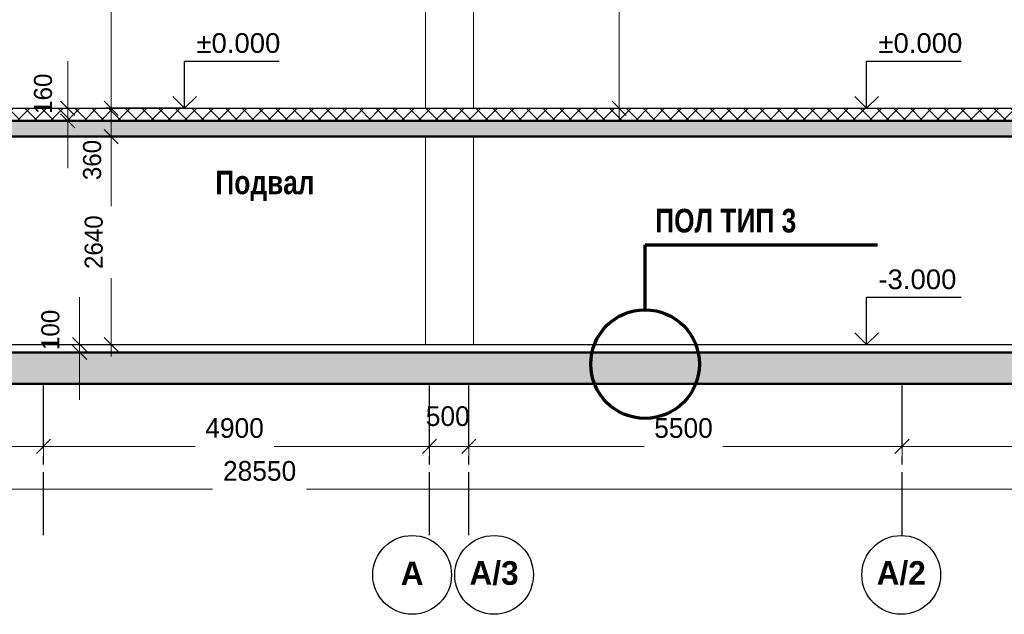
# Model space of a CAD drawing. Header units: millimetres. Extents: x 369815 to 1481759, y -423071 to -27917.
# Tile 72 of 256: x 389929 to 402430, y -225452 to -217901. Entities that reach past the tile are written whole.
import ezdxf

# ---------------------------------------------------------------- set-up
doc = ezdxf.new("R2010")
doc.units = ezdxf.units.MM
doc.linetypes.add('______5', pattern=[1100, 800, -100, 100, -100])
for name, color, linetype, lineweight in [('Standard', 7, 'Continuous', 25), ('Навесной фасад', 7, 'Continuous', 25), ('Общий01', 7, 'Continuous', 13), ('Оси', 40, '______5', 18), ('Размерная линия_ общее', 7, 'Continuous', 25), ('Текст_ общее', 7, 'Continuous', 25)]:
    doc.layers.add(name, color=color, linetype=linetype, lineweight=lineweight)
doc.layers.add('Стена_ бетон несущ.', color=7, linetype='Continuous', lineweight=70, true_color=0xb4b496)
doc.styles.add('ARIAL', font='arial.ttf')
doc.styles.add('Century Gothic', font='GOTHIC.TTF')
doc.dimstyles.new('DIMSTYLE_2', dxfattribs={"dimtxt": 229, "dimasz": 300, "dimexe": 0, "dimexo": 0, "dimgap": 114.5, "dimtad": 2, "dimdec": 0, "dimrnd": 1, "dimzin": 12, "dimdsep": 46, "dimtxsty": 'Century Gothic', "dimblk1": 'ALL_ML_STRICH', "dimblk2": 'ALL_ML_STRICH', "dimsah": 1, "dimcen": 0, "dimclrd": 256, "dimclre": 256, "dimclrt": 256, "dimadec": 0, "dimazin": 0, "dimtfac": 1, "dimtdec": 0, "dimtix": 1, "dimtmove": 2, "dimatfit": 3, "dimfxl": 0, "dimtvp": 1.2, "dimtzin": 0, "dimlwd": 0, "dimlwe": 13, "dimarcsym": 0})
doc.dimstyles.new('DIMSTYLE_3', dxfattribs={"dimtxt": 229, "dimasz": 300, "dimexe": 0, "dimexo": 0, "dimgap": 114.5, "dimtad": 2, "dimdec": 0, "dimrnd": 1, "dimzin": 12, "dimdsep": 46, "dimtxsty": 'Century Gothic', "dimblk1": 'ALL_ML_STRICH', "dimblk2": 'ALL_ML_STRICH', "dimsah": 1, "dimcen": 0, "dimclrd": 256, "dimclre": 256, "dimclrt": 256, "dimadec": 0, "dimazin": 0, "dimtfac": 1, "dimtdec": 0, "dimtix": 1, "dimtmove": 2, "dimatfit": 3, "dimfxl": 0, "dimtvp": 1.2, "dimtzin": 0, "dimlwd": 0, "dimlwe": 13, "dimarcsym": 0})
doc.dimstyles.new('DIMSTYLE_5', dxfattribs={"dimtxt": 250, "dimasz": 300, "dimexe": 0, "dimexo": 0, "dimgap": 125, "dimtad": 2, "dimdec": 0, "dimrnd": 1, "dimzin": 12, "dimdsep": 46, "dimtxsty": 'Century Gothic', "dimblk1": 'ALL_ML_STRICH', "dimblk2": 'ALL_ML_STRICH', "dimsah": 1, "dimcen": 0, "dimclrd": 256, "dimclre": 256, "dimclrt": 256, "dimadec": 0, "dimazin": 0, "dimtfac": 1, "dimtdec": 0, "dimtix": 1, "dimtmove": 2, "dimatfit": 3, "dimfxl": 0, "dimtzin": 0, "dimlwd": 0, "dimlwe": 13, "dimarcsym": 0})
doc.dimstyles.new('DIMSTYLE_6', dxfattribs={"dimtxt": 250, "dimasz": 300, "dimexe": 0, "dimexo": 0, "dimgap": 125, "dimtad": 2, "dimdec": 0, "dimrnd": 1, "dimzin": 12, "dimdsep": 46, "dimtxsty": 'Century Gothic', "dimblk1": 'ALL_ML_STRICH', "dimblk2": 'ALL_ML_STRICH', "dimsah": 1, "dimcen": 0, "dimclrd": 256, "dimclre": 256, "dimclrt": 256, "dimadec": 0, "dimazin": 0, "dimtfac": 1, "dimtdec": 0, "dimtix": 1, "dimtmove": 2, "dimatfit": 3, "dimfxl": 0, "dimtvp": 1.2, "dimtzin": 0, "dimlwd": 0, "dimlwe": 13, "dimarcsym": 0})
doc.dimstyles.new('DIMSTYLE_8', dxfattribs={"dimtxt": 229, "dimasz": 300, "dimexe": 0, "dimexo": 0, "dimgap": 114.5, "dimtad": 2, "dimdec": 0, "dimrnd": 1, "dimzin": 12, "dimdsep": 46, "dimtxsty": 'Century Gothic', "dimblk1": 'ALL_ML_STRICH', "dimblk2": 'ALL_ML_STRICH', "dimsah": 1, "dimcen": 0, "dimclrd": 256, "dimclre": 256, "dimclrt": 256, "dimadec": 0, "dimazin": 0, "dimtfac": 1, "dimtdec": 0, "dimtix": 1, "dimtmove": 2, "dimatfit": 3, "dimfxl": 0, "dimtzin": 0, "dimlwd": 0, "dimlwe": 13, "dimarcsym": 0})

# ---------------------------------------------------------------- blocks, each defined once
blk = doc.blocks.new('ALL_ML_STRICH')
at = {"color": 0, "linetype": 'ByBlock', "lineweight": -2}
for p, q in [((0, -0.5), (0, 0.5)), ((-1, 0), (0.5, 0)), ((-0.3, -0.3), (0.3, 0.3))]:
    blk.add_line(p, q, dxfattribs=at)
blk = doc.blocks.new('*D1196')
at = {"layer": 'DEFPOINTS', "color": 0, "linetype": 'Continuous', "transparency": 16777216}
for p in [(390690, -222026), (390690, -222026), (390690, -222126)]:
    blk.add_point(p, dxfattribs=at)
at = {"layer": 'Размерная линия_ общее', "color": 218, "linetype": 'Continuous', "lineweight": 0, "transparency": 16777216}
for p, q in [((390690, -221726), (390690, -221426)), ((390690, -222126), (390690, -222026)), ((390690, -222426), (390690, -222726))]:
    blk.add_line(p, q, dxfattribs=at)
at = {"layer": 'Размерная линия_ общее', "color": 218, "linetype": 'Continuous', "lineweight": 0, "transparency": 16777216, "xscale": 300, "yscale": 300, "zscale": 300}
for p, rotation in [((390690, -222026), 270), ((390690, -222126), 90)]:
    blk.add_blockref('ALL_ML_STRICH', p, dxfattribs=dict(at, rotation=rotation))
at = {"layer": 'Размерная линия_ общее', "color": 218, "linetype": 'Continuous', "lineweight": 13, "transparency": 16777216, "insert": (390319, -221840), "char_height": 229, "width": 490.71, "attachment_point": 5, "rotation": 90, "style": 'Century Gothic'}
blk.add_mtext('100', dxfattribs=at)
blk = doc.blocks.new('*D1198')
at = {"layer": 'DEFPOINTS', "color": 0, "linetype": 'Continuous', "transparency": 16777216}
for p in [(390538, -219026), (390538, -219026), (390538, -219186)]:
    blk.add_point(p, dxfattribs=at)
at = {"layer": 'Размерная линия_ общее', "color": 218, "linetype": 'Continuous', "lineweight": 0, "transparency": 16777216}
for p, q in [((390538, -218726), (390538, -218426)), ((390538, -219186), (390538, -219026)), ((390538, -219486), (390538, -219786))]:
    blk.add_line(p, q, dxfattribs=at)
at = {"layer": 'Размерная линия_ общее', "color": 218, "linetype": 'Continuous', "lineweight": 0, "transparency": 16777216, "xscale": 300, "yscale": 300, "zscale": 300}
for p, rotation in [((390538, -219026), 270), ((390538, -219186), 90)]:
    blk.add_blockref('ALL_ML_STRICH', p, dxfattribs=dict(at, rotation=rotation))
at = {"layer": 'Размерная линия_ общее', "color": 218, "linetype": 'Continuous', "lineweight": 13, "transparency": 16777216, "insert": (390226, -218841), "char_height": 229, "width": 490.71, "attachment_point": 5, "rotation": 90, "style": 'Century Gothic'}
blk.add_mtext('160', dxfattribs=at)
blk = doc.blocks.new('*D1202')
at = {"layer": 'DEFPOINTS', "color": 0, "linetype": 'Continuous', "transparency": 16777216}
for p in [(387732, -223319), (390232, -223319), (390232, -223319)]:
    blk.add_point(p, dxfattribs=at)
at = {"layer": 'Оси', "color": 218, "linetype": 'Continuous', "lineweight": 0, "transparency": 16777216}
for p, q in [((388032, -223319), (388457, -223319)), ((389932, -223319), (389457, -223319))]:
    blk.add_line(p, q, dxfattribs=at)
at = {"layer": 'Оси', "color": 218, "linetype": 'Continuous', "lineweight": 0, "transparency": 16777216, "xscale": 300, "yscale": 300, "zscale": 300, "rotation": 180}
blk.add_blockref('ALL_ML_STRICH', (387732, -223319), dxfattribs=at)
at = {"layer": 'Оси', "color": 218, "linetype": 'Continuous', "lineweight": 0, "transparency": 16777216, "xscale": 300, "yscale": 300, "zscale": 300}
blk.add_blockref('ALL_ML_STRICH', (390232, -223319), dxfattribs=at)
at = {"layer": 'Оси', "color": 218, "linetype": 'Continuous', "lineweight": 13, "transparency": 16777216, "insert": (388957, -223087), "char_height": 250, "width": 833.33, "attachment_point": 5, "style": 'Century Gothic'}
blk.add_mtext('2500', dxfattribs=at)
blk = doc.blocks.new('*D1203')
at = {"layer": 'DEFPOINTS', "color": 0, "linetype": 'Continuous', "transparency": 16777216}
for p in [(390232, -223319), (395132, -223319), (395132, -223319)]:
    blk.add_point(p, dxfattribs=at)
at = {"layer": 'Оси', "color": 218, "linetype": 'Continuous', "lineweight": 0, "transparency": 16777216}
for p, q in [((390532, -223319), (392156, -223319)), ((394832, -223319), (393158, -223319))]:
    blk.add_line(p, q, dxfattribs=at)
at = {"layer": 'Оси', "color": 218, "linetype": 'Continuous', "lineweight": 0, "transparency": 16777216, "xscale": 300, "yscale": 300, "zscale": 300, "rotation": 180}
blk.add_blockref('ALL_ML_STRICH', (390232, -223319), dxfattribs=at)
at = {"layer": 'Оси', "color": 218, "linetype": 'Continuous', "lineweight": 0, "transparency": 16777216, "xscale": 300, "yscale": 300, "zscale": 300}
blk.add_blockref('ALL_ML_STRICH', (395132, -223319), dxfattribs=at)
at = {"layer": 'Оси', "color": 218, "linetype": 'Continuous', "lineweight": 13, "transparency": 16777216, "insert": (392657, -223087), "char_height": 250, "width": 833.33, "attachment_point": 5, "style": 'Century Gothic'}
blk.add_mtext('4900', dxfattribs=at)
blk = doc.blocks.new('*D1204')
at = {"layer": 'DEFPOINTS', "color": 0, "linetype": 'Continuous', "transparency": 16777216}
for p in [(395132, -223319), (395632, -223319), (395632, -223319)]:
    blk.add_point(p, dxfattribs=at)
at = {"layer": 'Оси', "color": 218, "linetype": 'Continuous', "lineweight": 0, "transparency": 16777216}
for p, q in [((394832, -223319), (394532, -223319)), ((395132, -223319), (395632, -223319)), ((395932, -223319), (396232, -223319))]:
    blk.add_line(p, q, dxfattribs=at)
at = {"layer": 'Оси', "color": 218, "linetype": 'Continuous', "lineweight": 0, "transparency": 16777216, "xscale": 300, "yscale": 300, "zscale": 300}
blk.add_blockref('ALL_ML_STRICH', (395132, -223319), dxfattribs=at)
at = {"layer": 'Оси', "color": 218, "linetype": 'Continuous', "lineweight": 0, "transparency": 16777216, "xscale": 300, "yscale": 300, "zscale": 300, "rotation": 180}
blk.add_blockref('ALL_ML_STRICH', (395632, -223319), dxfattribs=at)
at = {"layer": 'Оси', "color": 218, "linetype": 'Continuous', "lineweight": 13, "transparency": 16777216, "insert": (395364, -222937), "char_height": 250, "width": 625, "attachment_point": 5, "style": 'Century Gothic'}
blk.add_mtext('500', dxfattribs=at)
blk = doc.blocks.new('*D1205')
at = {"layer": 'DEFPOINTS', "color": 0, "linetype": 'Continuous', "transparency": 16777216}
for p in [(395632, -223319), (401132, -223319), (401132, -223319)]:
    blk.add_point(p, dxfattribs=at)
at = {"layer": 'Оси', "color": 218, "linetype": 'Continuous', "lineweight": 0, "transparency": 16777216}
for p, q in [((395932, -223319), (397859, -223319)), ((400832, -223319), (398855, -223319))]:
    blk.add_line(p, q, dxfattribs=at)
at = {"layer": 'Оси', "color": 218, "linetype": 'Continuous', "lineweight": 0, "transparency": 16777216, "xscale": 300, "yscale": 300, "zscale": 300, "rotation": 180}
blk.add_blockref('ALL_ML_STRICH', (395632, -223319), dxfattribs=at)
at = {"layer": 'Оси', "color": 218, "linetype": 'Continuous', "lineweight": 0, "transparency": 16777216, "xscale": 300, "yscale": 300, "zscale": 300}
blk.add_blockref('ALL_ML_STRICH', (401132, -223319), dxfattribs=at)
at = {"layer": 'Оси', "color": 218, "linetype": 'Continuous', "lineweight": 13, "transparency": 16777216, "insert": (398357, -223087), "char_height": 250, "width": 833.33, "attachment_point": 5, "style": 'Century Gothic'}
blk.add_mtext('5500', dxfattribs=at)
blk = doc.blocks.new('*D1206')
at = {"layer": 'DEFPOINTS', "color": 0, "linetype": 'Continuous', "transparency": 16777216}
for p in [(401132, -223319), (407282, -223319), (407282, -223319)]:
    blk.add_point(p, dxfattribs=at)
at = {"layer": 'Оси', "color": 218, "linetype": 'Continuous', "lineweight": 0, "transparency": 16777216}
for p, q in [((401432, -223319), (403689, -223319)), ((406982, -223319), (404675, -223319))]:
    blk.add_line(p, q, dxfattribs=at)
at = {"layer": 'Оси', "color": 218, "linetype": 'Continuous', "lineweight": 0, "transparency": 16777216, "xscale": 300, "yscale": 300, "zscale": 300, "rotation": 180}
blk.add_blockref('ALL_ML_STRICH', (401132, -223319), dxfattribs=at)
at = {"layer": 'Оси', "color": 218, "linetype": 'Continuous', "lineweight": 0, "transparency": 16777216, "xscale": 300, "yscale": 300, "zscale": 300}
blk.add_blockref('ALL_ML_STRICH', (407282, -223319), dxfattribs=at)
at = {"layer": 'Оси', "color": 218, "linetype": 'Continuous', "lineweight": 13, "transparency": 16777216, "insert": (404182, -223087), "char_height": 250, "width": 833.33, "attachment_point": 5, "style": 'Century Gothic'}
blk.add_mtext('6150', dxfattribs=at)
blk = doc.blocks.new('*D1207')
at = {"layer": 'DEFPOINTS', "color": 0, "linetype": 'Continuous', "transparency": 16777216}
for p in [(378732, -223864), (407282, -223864), (407282, -223864)]:
    blk.add_point(p, dxfattribs=at)
at = {"layer": 'Оси', "color": 218, "linetype": 'Continuous', "lineweight": 0, "transparency": 16777216}
for p, q in [((379032, -223864), (392378, -223864)), ((406982, -223864), (393571, -223864))]:
    blk.add_line(p, q, dxfattribs=at)
at = {"layer": 'Оси', "color": 218, "linetype": 'Continuous', "lineweight": 0, "transparency": 16777216, "xscale": 300, "yscale": 300, "zscale": 300, "rotation": 180}
blk.add_blockref('ALL_ML_STRICH', (378732, -223864), dxfattribs=at)
at = {"layer": 'Оси', "color": 218, "linetype": 'Continuous', "lineweight": 0, "transparency": 16777216, "xscale": 300, "yscale": 300, "zscale": 300}
blk.add_blockref('ALL_ML_STRICH', (407282, -223864), dxfattribs=at)
at = {"layer": 'Оси', "color": 218, "linetype": 'Continuous', "lineweight": 13, "transparency": 16777216, "insert": (392975, -223632), "char_height": 250, "width": 1041.67, "attachment_point": 5, "style": 'Century Gothic'}
blk.add_mtext('28550', dxfattribs=at)
blk = doc.blocks.new('NSY101')
at = {"color": 0, "linetype": 'ByBlock', "lineweight": -2}
blk.add_circle((0, 0), 50, dxfattribs=at)
blk = doc.blocks.new('СЛОЖНЫЙ_ОБЪЕКТ_5')
at = {"layer": 'Оси', "color": 16, "linetype": 'Continuous', "lineweight": 25, "transparency": 33554687, "xscale": 9.999999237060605, "yscale": 9.999999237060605, "zscale": 9.999999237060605}
blk.add_blockref('NSY101', (-66226, -205192), dxfattribs=at)
at = {"layer": 'Оси', "color": 16, "linetype": 'Continuous', "lineweight": 25, "transparency": 33554687, "insert": (-66226, -205172), "char_height": 300, "width": 885, "attachment_point": 5, "style": 'Century Gothic'}
blk.add_mtext('\\A1;{\\fCentury Gothic|i0|b1;\\H300.000000;\\W1.000000;\\C16;А/2}\\P', dxfattribs=at)
blk = doc.blocks.new('СЛОЖНЫЙ_ОБЪЕКТ_7')
at = {"layer": 'Оси', "color": 16, "linetype": 'Continuous', "lineweight": 25, "transparency": 33554687, "xscale": 9.999999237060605, "yscale": 9.999999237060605, "zscale": 9.999999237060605}
blk.add_blockref('NSY101', (-72436, -205192), dxfattribs=at)
at = {"layer": 'Оси', "color": 16, "linetype": 'Continuous', "lineweight": 25, "transparency": 33554687, "insert": (-72436, -205172), "char_height": 300, "width": 460, "attachment_point": 5, "style": 'Century Gothic'}
blk.add_mtext('\\A1;{\\fCentury Gothic|i0|b1;\\H300.000000;\\W1.000000;\\C16;А}\\P', dxfattribs=at)
blk = doc.blocks.new('СЛОЖНЫЙ_ОБЪЕКТ_8')
at = {"layer": 'Оси', "color": 16, "linetype": 'Continuous', "lineweight": 25, "transparency": 33554687, "xscale": 9.999999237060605, "yscale": 9.999999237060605, "zscale": 9.999999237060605}
blk.add_blockref('NSY101', (-71396, -205192), dxfattribs=at)
at = {"layer": 'Оси', "color": 16, "linetype": 'Continuous', "lineweight": 25, "transparency": 33554687, "insert": (-71396, -205172), "char_height": 300, "width": 885, "attachment_point": 5, "style": 'Century Gothic'}
blk.add_mtext('\\A1;{\\fCentury Gothic|i0|b1;\\H300.000000;\\W1.000000;\\C16;А/3}\\P', dxfattribs=at)
blk = doc.blocks.new('*D1299')
at = {"layer": 'DEFPOINTS', "color": 0, "linetype": 'Continuous', "transparency": 16777216}
for p in [(395612, -215606), (397541, -215606), (397541, -219026)]:
    blk.add_point(p, dxfattribs=at)
at = {"layer": 'Размерная линия_ общее', "color": 218, "linetype": 'Continuous', "lineweight": 13, "transparency": 16777216}
blk.add_line((395612, -215606), (397541, -215606), dxfattribs=at)
at = {"layer": 'Размерная линия_ общее', "color": 218, "linetype": 'Continuous', "lineweight": 0, "transparency": 16777216}
for p, q in [((397541, -215906), (397541, -216878)), ((397541, -218726), (397541, -217793))]:
    blk.add_line(p, q, dxfattribs=at)
at = {"layer": 'Размерная линия_ общее', "color": 218, "linetype": 'Continuous', "lineweight": 0, "transparency": 16777216, "xscale": 300, "yscale": 300, "zscale": 300}
for p, rotation in [((397541, -215606), 90), ((397541, -219026), 270)]:
    blk.add_blockref('ALL_ML_STRICH', p, dxfattribs=dict(at, rotation=rotation))
at = {"layer": 'Размерная линия_ общее', "color": 218, "linetype": 'Continuous', "lineweight": 13, "transparency": 16777216, "insert": (397321, -217336), "char_height": 229, "width": 654.29, "attachment_point": 5, "rotation": 90, "style": 'Century Gothic'}
blk.add_mtext('3420', dxfattribs=at)
blk = doc.blocks.new('*D1260')
at = {"layer": 'DEFPOINTS', "color": 0, "linetype": 'Continuous', "transparency": 16777216}
for p in [(391090, -219386), (391090, -219386), (391090, -222026)]:
    blk.add_point(p, dxfattribs=at)
at = {"layer": 'Размерная линия_ общее', "color": 218, "linetype": 'Continuous', "lineweight": 0, "transparency": 16777216}
for p, q in [((391090, -219686), (391090, -220268)), ((391090, -221726), (391090, -221184))]:
    blk.add_line(p, q, dxfattribs=at)
at = {"layer": 'Размерная линия_ общее', "color": 218, "linetype": 'Continuous', "lineweight": 0, "transparency": 16777216, "xscale": 300, "yscale": 300, "zscale": 300}
for p, rotation in [((391090, -219386), 90), ((391090, -222026), 270)]:
    blk.add_blockref('ALL_ML_STRICH', p, dxfattribs=dict(at, rotation=rotation))
at = {"layer": 'Размерная линия_ общее', "color": 218, "linetype": 'Continuous', "lineweight": 13, "transparency": 16777216, "insert": (390870, -220726), "char_height": 229, "width": 654.29, "attachment_point": 5, "rotation": 90, "style": 'Century Gothic'}
blk.add_mtext('2640', dxfattribs=at)
blk = doc.blocks.new('*D1261')
at = {"layer": 'DEFPOINTS', "color": 0, "linetype": 'Continuous', "transparency": 16777216}
for p in [(391090, -219026), (391090, -219026), (391090, -219386)]:
    blk.add_point(p, dxfattribs=at)
at = {"layer": 'Размерная линия_ общее', "color": 218, "linetype": 'Continuous', "lineweight": 0, "transparency": 16777216}
for p, q in [((391090, -218726), (391090, -218426)), ((391090, -219386), (391090, -219026)), ((391090, -219686), (391090, -219986))]:
    blk.add_line(p, q, dxfattribs=at)
at = {"layer": 'Размерная линия_ общее', "color": 218, "linetype": 'Continuous', "lineweight": 0, "transparency": 16777216, "xscale": 300, "yscale": 300, "zscale": 300}
for p, rotation in [((391090, -219026), 270), ((391090, -219386), 90)]:
    blk.add_blockref('ALL_ML_STRICH', p, dxfattribs=dict(at, rotation=rotation))
at = {"layer": 'Размерная линия_ общее', "color": 218, "linetype": 'Continuous', "lineweight": 13, "transparency": 16777216, "insert": (390849, -219683), "char_height": 229, "width": 490.71, "attachment_point": 5, "rotation": 90, "style": 'Century Gothic'}
blk.add_mtext('360', dxfattribs=at)
blk = doc.blocks.new('*D1262')
at = {"layer": 'DEFPOINTS', "color": 0, "linetype": 'Continuous', "transparency": 16777216}
for p in [(391090, -215126), (391090, -215126), (391090, -219026)]:
    blk.add_point(p, dxfattribs=at)
at = {"layer": 'Размерная линия_ общее', "color": 218, "linetype": 'Continuous', "lineweight": 0, "transparency": 16777216}
for p, q in [((391090, -215426), (391090, -216638)), ((391090, -218726), (391090, -217553))]:
    blk.add_line(p, q, dxfattribs=at)
at = {"layer": 'Размерная линия_ общее', "color": 218, "linetype": 'Continuous', "lineweight": 0, "transparency": 16777216, "xscale": 300, "yscale": 300, "zscale": 300}
for p, rotation in [((391090, -215126), 90), ((391090, -219026), 270)]:
    blk.add_blockref('ALL_ML_STRICH', p, dxfattribs=dict(at, rotation=rotation))
at = {"layer": 'Размерная линия_ общее', "color": 218, "linetype": 'Continuous', "lineweight": 13, "transparency": 16777216, "insert": (390870, -217096), "char_height": 229, "width": 654.29, "attachment_point": 5, "rotation": 90, "style": 'Century Gothic'}
blk.add_mtext('3900', dxfattribs=at)
blk = doc.blocks.new('COMPLEX_ELEVATIONDIM_5')
at = {"layer": 'Размерная линия_ общее', "color": 7, "linetype": 'Continuous', "lineweight": 25, "transparency": 33554687}
for p, q in [((-75325, -199267), (-75325, -198667)), ((-75325, -198667), (-74125, -198667)), ((-75325, -199267), (-75475, -199117)), ((-75325, -199267), (-75175, -199117)), ((-75325, -199267), (-75325, -199267)), ((-75325, -199267), (-75325, -199267)), ((-75325, -199267), (-75325, -199267)), ((-75325, -199267), (-75325, -199267))]:
    blk.add_line(p, q, dxfattribs=at)
blk.add_lwpolyline([(-75325, -199267), (-75871, -199267), (-75871, -199267), (-76325, -199267)], dxfattribs=at)
at = {"layer": 'Размерная линия_ общее', "color": 7, "linetype": 'Continuous', "lineweight": 25, "transparency": 33554687, "insert": (-75175, -198567), "char_height": 250, "width": 1190.02, "attachment_point": 7, "style": 'ARIAL'}
blk.add_mtext('\\W1.00;%%p0.000', dxfattribs=at)
blk = doc.blocks.new('COMPLEX_ELEVATIONDIM_8')
at = {"layer": 'Размерная линия_ общее', "color": 7, "linetype": 'Continuous', "lineweight": 25, "transparency": 33554687}
for p, q in [((-66666, -199267), (-66666, -198667)), ((-66666, -198667), (-65466, -198667)), ((-66666, -199267), (-66816, -199117)), ((-66666, -199267), (-66516, -199117)), ((-66666, -199267), (-66666, -199267)), ((-66666, -199267), (-66666, -199267)), ((-66666, -199267), (-66666, -199267)), ((-66666, -199267), (-66666, -199267)), ((-66666, -202267), (-66666, -201667)), ((-66666, -201667), (-65466, -201667)), ((-66666, -202267), (-66816, -202117)), ((-66666, -202267), (-66516, -202117)), ((-66666, -202267), (-66666, -202267)), ((-66666, -202267), (-66666, -202267)), ((-66666, -202267), (-66666, -202267)), ((-66666, -202267), (-66666, -202267))]:
    blk.add_line(p, q, dxfattribs=at)
at = {"layer": 'Размерная линия_ общее', "color": 7, "linetype": 'Continuous', "lineweight": 25, "transparency": 33554687, "char_height": 250, "attachment_point": 7, "style": 'ARIAL'}
for s, insert, width in [('\\W1.00;%%p0.000', (-66516, -198567), 1190.02), ('\\W1.00;-3.000', (-66516, -201567), 1114.51)]:
    blk.add_mtext(s, dxfattribs=dict(at, insert=insert, width=width))

msp = doc.modelspace()

# ---------------------------------------------------------------- hatches: boundary and pattern name
at = {"layer": 'Навесной фасад', "linetype": 'Continuous', "lineweight": 18, "transparency": 33554687}
h = msp.add_hatch(dxfattribs=at)
h.set_pattern_fill('__________6', scale=100, style=0, pattern_type=2)
h.set_pattern_definition([(45, (467347.7, -19759.03), (-106.06602, 106.06602), []), (135, (467347.7, -19759.03), (-106.06602, -106.06602), [])])
h.paths.add_polyline_path([(384532.2, -219025.8), (384532.2, -219185.8), (407232.2, -219185.8), (407232.2, -219025.8)], flags=0)
at = {"layer": 'Стена_ бетон несущ.', "linetype": 'Continuous', "lineweight": 25, "true_color": 0xf1f1f1, "transparency": 33554687}
for points in [[(378482.2, -219185.8), (378482.2, -222125.8), (378732.2, -222125.8), (378732.2, -219385.8), (407232.2, -219385.8), (407232.2, -222125.8), (407482.2, -222125.8), (407482.2, -219185.8)], [(407732.2, -222125.8), (378232.2, -222125.8), (378232.2, -222525.8), (407732.2, -222525.8)]]:
    msp.add_hatch(color=7, dxfattribs=at).paths.add_polyline_path(points)

# ---------------------------------------------------------------- linework, layer by layer
at = {"layer": 'Standard', "color": 7, "linetype": 'Continuous', "lineweight": 13, "transparency": 33554687}
for p, q in [((395082.2, -215125.8), (395082.2, -219025.8)), ((395692.2, -215605.8), (395692.2, -219025.8)), ((395082.2, -219385.8), (395082.2, -222025.8)), ((395692.2, -219385.8), (395692.2, -222025.8))]:
    msp.add_line(p, q, dxfattribs=at)
at = {"layer": 'Общий01', "color": 7, "linetype": 'Continuous', "lineweight": 25, "transparency": 33554687}
for p, q in [((384532.2, -219025.8), (407232.2, -219025.8)), ((384532.2, -222025.8), (407232.2, -222025.8))]:
    msp.add_line(p, q, dxfattribs=at)
at = {"layer": 'Общий01', "color": 7, "linetype": 'Continuous', "lineweight": 50, "transparency": 33554687}
for p, q in [((407482.2, -219185.8), (384532.2, -219185.8)), ((407232.2, -219385.8), (384532.2, -219385.8)), ((407732.2, -222125.8), (384532.2, -222125.8)), ((407732.2, -222525.8), (378232.2, -222525.8))]:
    msp.add_line(p, q, dxfattribs=at)
at = {"layer": 'Общий01', "color": 136, "linetype": 'Continuous', "lineweight": 70, "transparency": 33554687}
for p, q in [((397869.3, -220758.2), (400819.3, -220758.2)), ((397869.3, -221584), (397869.3, -220758.2))]:
    msp.add_line(p, q, dxfattribs=at)
msp.add_circle((397869.3, -222274), 690, dxfattribs=at)
at = {"layer": 'Оси', "color": 16, "linetype": '______5', "lineweight": 25, "transparency": 33554687}
for p, q in [((390232.2, -224447.9), (390232.2, -222525.8)), ((395132.2, -224447.9), (395132.2, -222525.8)), ((395632.2, -224447.9), (395632.2, -222525.8)), ((401132.2, -224447.9), (401132.2, -222525.8))]:
    msp.add_line(p, q, dxfattribs=at)

# ---------------------------------------------------------------- block references
at = {"layer": 'Оси', "color": 16, "linetype": 'Continuous', "lineweight": 25, "transparency": 33554687}
for name in ['СЛОЖНЫЙ_ОБЪЕКТ_7', 'СЛОЖНЫЙ_ОБЪЕКТ_8', 'СЛОЖНЫЙ_ОБЪЕКТ_5']:
    msp.add_blockref(name, (467347.7, -19759), dxfattribs=at)
at = {"layer": 'Размерная линия_ общее', "color": 7, "linetype": 'Continuous', "lineweight": 25, "transparency": 33554687}
for name in ['COMPLEX_ELEVATIONDIM_5', 'COMPLEX_ELEVATIONDIM_8']:
    msp.add_blockref(name, (467347.7, -19759), dxfattribs=at)

# ---------------------------------------------------------------- texts
at = {"layer": 'Текст_ общее', "color": 7, "linetype": 'Continuous', "lineweight": 13, "transparency": 33554687, "insert": (392412.9, -220203.7), "char_height": 300, "width": 1416.667, "attachment_point": 7, "style": 'Century Gothic'}
msp.add_mtext('\\A1;{\\fCentury Gothic|i0|b1;\\H300.000000;\\W0.833333;\\C7;Подвал}\\P', dxfattribs=at)
at = {"layer": 'Текст_ общее', "color": 136, "linetype": 'Continuous', "lineweight": 70, "transparency": 33554687, "insert": (397997.1, -220607.5), "char_height": 300, "width": 1904.167, "attachment_point": 7, "style": 'Century Gothic'}
msp.add_mtext('\\A1;{\\fCentury Gothic|i0|b1;\\H300.000000;\\W0.833333;\\C136;ПОЛ ТИП 3}\\P', dxfattribs=at)

# ---------------------------------------------------------------- dimensions: what is measured, and where the dimension line sits
at = {"layer": 'Оси', "color": 218, "linetype": 'Continuous', "lineweight": 13, "true_color": 0x500050, "transparency": 33554687}
for base, p1, p2, dimstyle, picture, middle in [((395632.2, -223318.7), (395132.2, -223318.7), (395632.2, -223318.7), 'DIMSTYLE_6', '*D1204', (395364.5, -222937.5)), ((390232.2, -223318.7), (387732.2, -223318.7), (390232.2, -223318.7), 'DIMSTYLE_5', '*D1202', (388957, -223087.5)), ((395132.2, -223318.7), (390232.2, -223318.7), (395132.2, -223318.7), 'DIMSTYLE_5', '*D1203', (392657, -223087.5)), ((401132.2, -223318.7), (395632.2, -223318.7), (401132.2, -223318.7), 'DIMSTYLE_5', '*D1205', (398357, -223087.5)), ((407282.2, -223318.7), (401132.2, -223318.7), (407282.2, -223318.7), 'DIMSTYLE_5', '*D1206', (404182, -223087.5)), ((407282.2, -223863.6), (378732.2, -223863.6), (407282.2, -223863.6), 'DIMSTYLE_5', '*D1207', (392974.6, -223632.3))]:
    dim = msp.add_linear_dim(base=base, p1=p1, p2=p2, dimstyle=dimstyle, override={"dimpost": '<>', "dimclrd": 218, "dimclre": 218, "dimclrt": 218, "dimlwd": 0, "dimlwe": 13}, dxfattribs=at)
    dim.commit()
    dim.dimension.update_dxf_attribs({"geometry": picture, "text_midpoint": middle, "dimtype": 160})
at = {"layer": 'Размерная линия_ общее', "color": 218, "linetype": 'Continuous', "lineweight": 13, "true_color": 0x500050, "transparency": 33554687}
for base, p1, p2, dimstyle, picture, middle in [((391090, -215125.8), (391090, -219025.8), (391090, -215125.8), 'DIMSTYLE_8', '*D1262', (390869.8, -217095.6)), ((397541.2, -215605.8), (397541.2, -219025.8), (395612.2, -215605.8), 'DIMSTYLE_8', '*D1299', (397321, -217335.6)), ((390537.8, -219025.8), (390537.8, -219185.8), (390537.8, -219025.8), 'DIMSTYLE_3', '*D1198', (390225.8, -218840.8)), ((391090, -219025.8), (391090, -219385.8), (391090, -219025.8), 'DIMSTYLE_3', '*D1261', (390849.2, -219682.9)), ((391090, -219385.8), (391090, -222025.8), (391090, -219385.8), 'DIMSTYLE_8', '*D1260', (390869.8, -220725.6)), ((390689.5, -222025.8), (390689.5, -222125.8), (390689.5, -222025.8), 'DIMSTYLE_2', '*D1196', (390319.3, -221839.7))]:
    dim = msp.add_linear_dim(base=base, p1=p1, p2=p2, angle=90, dimstyle=dimstyle, override={"dimpost": '<>', "dimclrd": 218, "dimclre": 218, "dimclrt": 218, "dimlwd": 0, "dimlwe": 13}, dxfattribs=at)
    dim.commit()
    dim.dimension.update_dxf_attribs({"geometry": picture, "text_midpoint": middle, "dimtype": 160})

doc.saveas('drawing.dxf')
